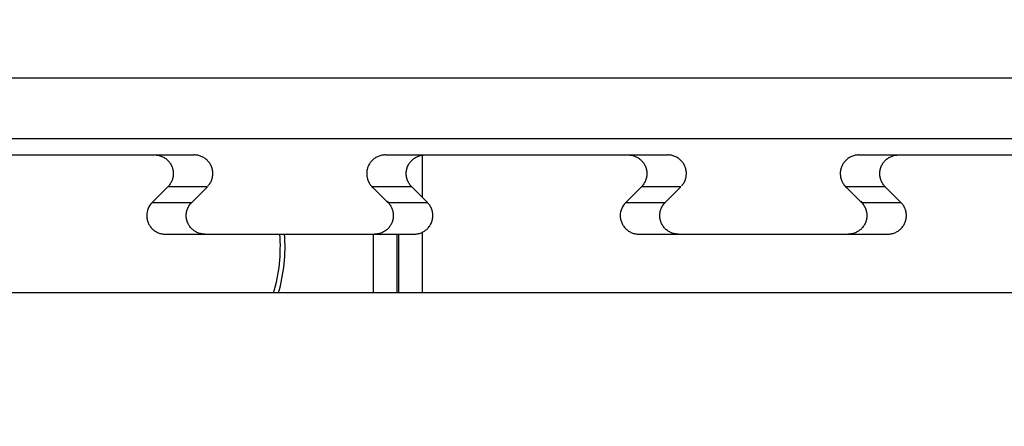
# Model space of a CAD drawing. Header units: inches. Extents: x 0 to 34, y 0 to 22.
# Tile 52 of 60: x 15.976 to 16.392, y 15.521 to 15.693. Entities that reach past the tile are written whole.
import ezdxf

# ---------------------------------------------------------------- set-up
doc = ezdxf.new("R2010")
doc.units = ezdxf.units.IN
doc.header["$LTSCALE"] = 1.87
doc.header["$MEASUREMENT"] = 0
doc.layers.get('0').update_dxf_attribs({"linetype": 'CONTINUOUS'})
doc.layers.add('DIMENSIONS', color=7, linetype='CONTINUOUS')
doc.styles.get("Standard").update_dxf_attribs({"font": 'txt', "width": 0.8})
doc.dimstyles.new('DIMSTYLE_2', dxfattribs={"dimtxt": 0.125, "dimasz": 0.18, "dimexe": 0.18, "dimexo": 0.0625, "dimgap": 0.09, "dimtad": 0, "dimtih": 1, "dimtoh": 1, "dimdec": 3, "dimzin": 4, "dimdsep": 46, "dimtxsty": 'STANDARD', "dimblk": '_FILLED', "dimblk1": '_FILLED', "dimblk2": '_FILLED', "dimcen": 0.09, "dimadec": 0, "dimazin": 0, "dimtp": 0.01, "dimtm": 0.01, "dimtfac": 1, "dimtdec": 3, "dimtofl": 0, "dimtmove": 0, "dimatfit": 3, "dimldrblk": '_FILLED', "dimfxl": 1, "dimtolj": 1, "dimtzin": 4, "dimarcsym": 0})

# ---------------------------------------------------------------- blocks, each defined once
blk = doc.blocks.new('*D33')
at = {"layer": 'DIMENSIONS', "color": 2, "linetype": 'CONTINUOUS'}
blk.add_line((14.6897491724, 15.6306562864), (14.6897491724, 14.6447978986), dxfattribs=at)
at = {"layer": 'DIMENSIONS', "color": 2, "linetype": 'CONTINUOUS', "insert": (14.6272491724, 14.5822978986), "char_height": 0.125, "width": 1.525, "attachment_point": 3, "rotation": 90, "line_spacing_factor": 0.9}
blk.add_mtext('11.050{\\Ftxt.shx;\\W1.000000;\\H0.125000; }[280.67]', dxfattribs=at)
blk = doc.blocks.new('_FILLED')
at = {"color": 0, "linetype": 'BYBLOCK'}
blk.add_solid([(0, 0), (-1, 0.1736111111), (-1, -0.1736111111)], dxfattribs=at)

msp = doc.modelspace()

# ---------------------------------------------------------------- linework, layer by layer
at = {"color": 7, "linetype": 'CONTINUOUS'}
for p, q in [((14.594079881, 15.6685498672), (17.8854184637, 15.6685498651)), ((15.3470326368, 15.6429593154), (16.5324657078, 15.6429593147)), ((15.9301377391, 15.6360695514), (16.0493606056, 15.6360695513)), ((16.1301377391, 15.6360695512), (16.2493606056, 15.6360695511)), ((16.1457979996, 15.6181025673), (16.1457979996, 15.6359975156)), ((16.3301377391, 15.6360695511), (16.4493606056, 15.636069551)), ((16.0316369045, 15.6160475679), (16.0382433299, 15.6226269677)), ((16.0549488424, 15.6226269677), (16.0382433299, 15.6226269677)), ((16.0483424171, 15.6160475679), (16.0549488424, 15.6226269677)), ((16.1412550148, 15.6226269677), (16.1245495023, 15.6226269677)), ((16.1245495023, 15.6226269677), (16.1311559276, 15.6160475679)), ((16.1412550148, 15.6226269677), (16.1478614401, 15.6160475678)), ((16.2316369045, 15.6160475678), (16.2382433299, 15.6226269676)), ((16.2549488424, 15.6226269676), (16.2382433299, 15.6226269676)), ((16.2483424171, 15.6160475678), (16.2549488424, 15.6226269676)), ((16.3412550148, 15.6226269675), (16.3245495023, 15.6226269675)), ((16.3245495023, 15.6226269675), (16.3311559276, 15.6160475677)), ((16.3412550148, 15.6226269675), (16.3478614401, 15.6160475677)), ((16.0316369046, 15.6160475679), (16.0483424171, 15.6160475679)), ((16.1311559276, 15.6160475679), (16.1478614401, 15.6160475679)), ((16.2316369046, 15.6160475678), (16.2483424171, 15.6160475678)), ((16.3311559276, 15.6160475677), (16.3478614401, 15.6160475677)), ((16.0372251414, 15.6026049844), (16.1422732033, 15.6026049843)), ((16.1249221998, 15.6026049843), (16.1249221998, 15.5777978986)), ((16.1349206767, 15.6026049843), (16.1349206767, 15.5777978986)), ((16.1357995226, 15.5777978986), (16.1357995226, 15.6026049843)), ((16.1457979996, 15.5777978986), (16.1457979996, 15.6034334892)), ((16.2372251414, 15.6026049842), (16.3422732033, 15.6026049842)), ((16.4522491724, 15.5777978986), (15.4272491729, 15.5777978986))]:
    msp.add_line(p, q, dxfattribs=at)
for centre, radius, start, end in [((16.0371797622, 15.6104760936), 0.0078588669, 134.8524777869, 179.9788094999), ((16.2371797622, 15.6104760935), 0.0078588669, 134.852477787, 179.9788094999), ((16.0177491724, 15.5972978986), 0.068025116, 343.3404615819, 4.4751550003), ((16.0177491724, 15.5972978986), 0.07, 343.8227788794, 4.3486105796)]:
    msp.add_arc(centre, radius, start, end, dxfattribs=at)
for points, knots in [([(16.032655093, 15.6360695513), (16.0329131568, 15.6360695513), (16.0334296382, 15.6360443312), (16.0341967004, 15.635931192), (16.0349491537, 15.6357437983), (16.0356797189, 15.6354838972), (16.0363814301, 15.6351539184), (16.0370475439, 15.6347569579), (16.0376716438, 15.6342967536), (16.0382476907, 15.6337776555), (16.0387700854, 15.6332045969), (16.0392337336, 15.6325830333), (16.0396340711, 15.6319189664), (16.0399117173, 15.6313353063), (16.0400984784, 15.6308538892), (16.0402206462, 15.6304862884), (16.040307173, 15.6301752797), (16.0403671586, 15.6299241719), (16.0404075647, 15.6297347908), (16.0404432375, 15.6295444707), (16.0404739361, 15.6293532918), (16.0404999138, 15.6291614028), (16.0405220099, 15.6289690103), (16.0405397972, 15.6287761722), (16.0405504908, 15.6285827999), (16.0405529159, 15.6283891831), (16.0405524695, 15.62826011), (16.0405524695, 15.628195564)], [0, 0, 0, 0, 0.062494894, 0.1249895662, 0.1874843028, 0.2499790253, 0.3124737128, 0.3749683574, 0.4374629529, 0.4999575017, 0.5624520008, 0.6249464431, 0.6874408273, 0.7499351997, 0.7811918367, 0.8124486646, 0.8437048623, 0.8593345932, 0.8749649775, 0.8905943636, 0.9062216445, 0.9218502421, 0.9374837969, 0.9531164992, 0.9687415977, 0.9843689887, 1, 1, 1, 1]), ([(16.0572580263, 15.6281955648), (16.0572580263, 15.6282601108), (16.0572584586, 15.628389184), (16.0572560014, 15.6285828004), (16.0572453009, 15.628776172), (16.0572275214, 15.6289690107), (16.0572054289, 15.6291614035), (16.0571794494, 15.6293532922), (16.0571487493, 15.629544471), (16.0571130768, 15.6297347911), (16.0570726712, 15.6299241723), (16.0570126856, 15.6301752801), (16.0569261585, 15.6304862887), (16.0568039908, 15.6308538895), (16.0566172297, 15.6313353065), (16.0563395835, 15.6319189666), (16.055939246, 15.6325830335), (16.0554755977, 15.6332045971), (16.0549532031, 15.6337776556), (16.0543771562, 15.6342967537), (16.0537530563, 15.634756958), (16.0530869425, 15.6351539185), (16.0523852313, 15.6354838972), (16.0516546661, 15.6357437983), (16.0509022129, 15.635931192), (16.0501351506, 15.6360443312), (16.0496186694, 15.6360695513), (16.0493606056, 15.6360695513)], [0, 0, 0, 0, 0.0156309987, 0.0312584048, 0.0468835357, 0.062516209, 0.0781497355, 0.0937783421, 0.1094056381, 0.1250350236, 0.1406654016, 0.1562951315, 0.1875513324, 0.2188081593, 0.2500647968, 0.3125591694, 0.3750535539, 0.4375479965, 0.5000424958, 0.5625370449, 0.6250316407, 0.6875262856, 0.7500209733, 0.8125156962, 0.8750104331, 0.9375051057, 1, 1, 1, 1]), ([(16.1301377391, 15.6360695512), (16.1298796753, 15.6360695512), (16.129363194, 15.6360443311), (16.1285961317, 15.6359311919), (16.1278436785, 15.6357437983), (16.1271131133, 15.6354838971), (16.1264114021, 15.6351539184), (16.1257452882, 15.6347569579), (16.1251211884, 15.6342967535), (16.1245451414, 15.6337776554), (16.1240227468, 15.6332045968), (16.1235590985, 15.6325830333), (16.1231587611, 15.6319189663), (16.1228811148, 15.6313353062), (16.1226943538, 15.6308538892), (16.122572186, 15.6304862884), (16.1224856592, 15.6301752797), (16.1224256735, 15.6299241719), (16.1223852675, 15.6297347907), (16.1223495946, 15.6295444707), (16.122318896, 15.6293532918), (16.1222929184, 15.6291614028), (16.1222708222, 15.6289690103), (16.122253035, 15.6287761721), (16.1222423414, 15.6285827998), (16.1222399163, 15.6283891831), (16.1222403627, 15.62826011), (16.1222403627, 15.6281955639)], [0, 0, 0, 0, 0.062494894, 0.1249895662, 0.1874843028, 0.2499790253, 0.3124737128, 0.3749683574, 0.4374629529, 0.4999575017, 0.5624520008, 0.6249464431, 0.6874408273, 0.7499351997, 0.7811918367, 0.8124486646, 0.8437048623, 0.8593345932, 0.8749649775, 0.8905943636, 0.9062216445, 0.9218502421, 0.9374837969, 0.9531164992, 0.9687415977, 0.9843689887, 1, 1, 1, 1]), ([(16.1389458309, 15.6281955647), (16.1389458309, 15.6282601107), (16.1389453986, 15.628389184), (16.1389478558, 15.6285828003), (16.1389585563, 15.6287761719), (16.1389763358, 15.6289690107), (16.1389984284, 15.6291614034), (16.1390244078, 15.6293532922), (16.1390551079, 15.6295444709), (16.1390907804, 15.629734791), (16.139131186, 15.6299241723), (16.1391911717, 15.63017528), (16.1392776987, 15.6304862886), (16.1393998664, 15.6308538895), (16.1395866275, 15.6313353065), (16.1398642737, 15.6319189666), (16.1402646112, 15.6325830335), (16.1407282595, 15.633204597), (16.1412506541, 15.6337776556), (16.1418267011, 15.6342967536), (16.1424508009, 15.634756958), (16.1431169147, 15.6351539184), (16.1438186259, 15.6354838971), (16.1445491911, 15.6357437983), (16.1453016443, 15.6359311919), (16.1460687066, 15.6360443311), (16.1465851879, 15.6360695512), (16.1468432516, 15.6360695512)], [0, 0, 0, 0, 0.0156309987, 0.0312584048, 0.0468835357, 0.062516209, 0.0781497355, 0.0937783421, 0.1094056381, 0.1250350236, 0.1406654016, 0.1562951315, 0.1875513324, 0.2188081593, 0.2500647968, 0.3125591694, 0.3750535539, 0.4375479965, 0.5000424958, 0.5625370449, 0.6250316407, 0.6875262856, 0.7500209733, 0.8125156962, 0.8750104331, 0.9375051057, 1, 1, 1, 1]), ([(16.232655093, 15.6360695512), (16.2329131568, 15.6360695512), (16.2334296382, 15.6360443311), (16.2341967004, 15.6359311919), (16.2349491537, 15.6357437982), (16.2356797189, 15.635483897), (16.2363814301, 15.6351539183), (16.2370475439, 15.6347569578), (16.2376716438, 15.6342967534), (16.2382476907, 15.6337776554), (16.2387700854, 15.6332045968), (16.2392337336, 15.6325830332), (16.2396340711, 15.6319189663), (16.2399117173, 15.6313353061), (16.2400984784, 15.6308538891), (16.2402206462, 15.6304862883), (16.240307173, 15.6301752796), (16.2403671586, 15.6299241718), (16.2404075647, 15.6297347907), (16.2404432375, 15.6295444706), (16.2404739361, 15.6293532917), (16.2404999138, 15.6291614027), (16.2405220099, 15.6289690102), (16.2405397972, 15.628776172), (16.2405504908, 15.6285827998), (16.2405529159, 15.628389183), (16.2405524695, 15.6282601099), (16.2405524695, 15.6281955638)], [0, 0, 0, 0, 0.062494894, 0.1249895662, 0.1874843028, 0.2499790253, 0.3124737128, 0.3749683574, 0.4374629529, 0.4999575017, 0.5624520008, 0.6249464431, 0.6874408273, 0.7499351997, 0.7811918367, 0.8124486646, 0.8437048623, 0.8593345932, 0.8749649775, 0.8905943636, 0.9062216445, 0.9218502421, 0.9374837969, 0.9531164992, 0.9687415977, 0.9843689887, 1, 1, 1, 1]), ([(16.2572580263, 15.6281955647), (16.2572580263, 15.6282601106), (16.2572584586, 15.6283891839), (16.2572560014, 15.6285828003), (16.2572453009, 15.6287761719), (16.2572275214, 15.6289690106), (16.2572054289, 15.6291614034), (16.2571794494, 15.6293532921), (16.2571487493, 15.6295444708), (16.2571130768, 15.629734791), (16.2570726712, 15.6299241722), (16.2570126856, 15.63017528), (16.2569261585, 15.6304862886), (16.2568039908, 15.6308538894), (16.2566172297, 15.6313353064), (16.2563395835, 15.6319189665), (16.255939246, 15.6325830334), (16.2554755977, 15.6332045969), (16.2549532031, 15.6337776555), (16.2543771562, 15.6342967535), (16.2537530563, 15.6347569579), (16.2530869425, 15.6351539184), (16.2523852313, 15.6354838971), (16.2516546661, 15.6357437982), (16.2509022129, 15.6359311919), (16.2501351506, 15.636044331), (16.2496186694, 15.6360695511), (16.2493606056, 15.6360695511)], [0, 0, 0, 0, 0.0156309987, 0.0312584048, 0.0468835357, 0.062516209, 0.0781497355, 0.0937783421, 0.1094056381, 0.1250350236, 0.1406654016, 0.1562951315, 0.1875513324, 0.2188081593, 0.2500647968, 0.3125591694, 0.3750535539, 0.4375479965, 0.5000424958, 0.5625370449, 0.6250316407, 0.6875262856, 0.7500209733, 0.8125156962, 0.8750104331, 0.9375051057, 1, 1, 1, 1]), ([(16.3301377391, 15.6360695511), (16.3298796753, 15.6360695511), (16.329363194, 15.636044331), (16.3285961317, 15.6359311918), (16.3278436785, 15.6357437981), (16.3271131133, 15.635483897), (16.3264114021, 15.6351539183), (16.3257452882, 15.6347569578), (16.3251211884, 15.6342967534), (16.3245451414, 15.6337776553), (16.3240227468, 15.6332045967), (16.3235590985, 15.6325830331), (16.3231587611, 15.6319189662), (16.3228811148, 15.6313353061), (16.3226943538, 15.6308538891), (16.322572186, 15.6304862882), (16.3224856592, 15.6301752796), (16.3224256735, 15.6299241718), (16.3223852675, 15.6297347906), (16.3223495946, 15.6295444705), (16.322318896, 15.6293532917), (16.3222929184, 15.6291614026), (16.3222708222, 15.6289690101), (16.322253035, 15.628776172), (16.3222423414, 15.6285827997), (16.3222399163, 15.6283891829), (16.3222403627, 15.6282601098), (16.3222403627, 15.6281955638)], [0, 0, 0, 0, 0.062494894, 0.1249895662, 0.1874843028, 0.2499790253, 0.3124737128, 0.3749683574, 0.4374629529, 0.4999575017, 0.5624520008, 0.6249464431, 0.6874408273, 0.7499351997, 0.7811918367, 0.8124486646, 0.8437048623, 0.8593345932, 0.8749649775, 0.8905943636, 0.9062216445, 0.9218502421, 0.9374837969, 0.9531164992, 0.9687415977, 0.9843689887, 1, 1, 1, 1]), ([(16.3389458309, 15.6281955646), (16.3389458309, 15.6282601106), (16.3389453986, 15.6283891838), (16.3389478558, 15.6285828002), (16.3389585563, 15.6287761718), (16.3389763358, 15.6289690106), (16.3389984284, 15.6291614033), (16.3390244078, 15.6293532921), (16.3390551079, 15.6295444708), (16.3390907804, 15.6297347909), (16.339131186, 15.6299241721), (16.3391911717, 15.6301752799), (16.3392776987, 15.6304862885), (16.3393998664, 15.6308538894), (16.3395866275, 15.6313353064), (16.3398642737, 15.6319189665), (16.3402646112, 15.6325830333), (16.3407282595, 15.6332045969), (16.3412506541, 15.6337776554), (16.3418267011, 15.6342967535), (16.3424508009, 15.6347569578), (16.3431169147, 15.6351539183), (16.3438186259, 15.635483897), (16.3445491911, 15.6357437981), (16.3453016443, 15.6359311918), (16.3460687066, 15.636044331), (16.3465851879, 15.6360695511), (16.3468432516, 15.6360695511)], [0, 0, 0, 0, 0.0156309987, 0.0312584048, 0.0468835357, 0.062516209, 0.0781497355, 0.0937783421, 0.1094056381, 0.1250350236, 0.1406654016, 0.1562951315, 0.1875513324, 0.2188081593, 0.2500647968, 0.3125591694, 0.3750535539, 0.4375479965, 0.5000424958, 0.5625370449, 0.6250316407, 0.6875262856, 0.7500209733, 0.8125156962, 0.8750104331, 0.9375051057, 1, 1, 1, 1]), ([(16.0405524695, 15.628195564), (16.0405524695, 15.6281310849), (16.0405529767, 15.628002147), (16.0405506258, 15.627808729), (16.0405398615, 15.6276155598), (16.0405220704, 15.6274229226), (16.0405000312, 15.627230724), (16.0404741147, 15.6270390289), (16.0404434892, 15.6268480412), (16.0404078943, 15.6266579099), (16.040367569, 15.6264687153), (16.0403077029, 15.6262178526), (16.0402213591, 15.6259071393), (16.040099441, 15.6255398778), (16.0399130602, 15.6250588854), (16.0396359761, 15.6244757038), (16.0392364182, 15.6238120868), (16.0387737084, 15.6231909), (16.0384259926, 15.6228088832), (16.0382433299, 15.6226269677)], [0, 0, 0, 0, 0.0312591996, 0.0625108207, 0.093758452, 0.125021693, 0.1562861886, 0.187540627, 0.2187924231, 0.2500485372, 0.2813067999, 0.3125637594, 0.3750708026, 0.4375790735, 0.5000869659, 0.6250650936, 0.7500432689, 0.875021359, 1, 1, 1, 1]), ([(16.055204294, 15.6230771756), (16.0553718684, 15.6232440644), (16.0556182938, 15.6234997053), (16.0559227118, 15.6238614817), (16.0560993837, 15.6240980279), (16.0562300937, 15.6242941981), (16.0563532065, 15.6244951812), (16.0564936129, 15.6247548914), (16.0566417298, 15.6250774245), (16.0567711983, 15.6254089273), (16.056883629, 15.6257473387), (16.0569805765, 15.6260906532), (16.0570638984, 15.6264371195), (16.0571563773, 15.6269016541), (16.0572358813, 15.6274875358), (16.0572580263, 15.6279598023), (16.0572580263, 15.6281955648)], [0, 0, 0, 0, 0.1249840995, 0.1874545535, 0.249768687, 0.2808866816, 0.3120025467, 0.3742991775, 0.4367745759, 0.499451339, 0.5622805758, 0.6251525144, 0.6879237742, 0.7505492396, 0.8754065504, 1, 1, 1, 1]), ([(16.1222403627, 15.6281955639), (16.1222403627, 15.6279162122), (16.1222611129, 15.6274964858), (16.1223325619, 15.6269417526), (16.1224088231, 15.6265290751), (16.1225084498, 15.6261218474), (16.1226320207, 15.6257215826), (16.1227773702, 15.6253287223), (16.1229425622, 15.6249433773), (16.1231256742, 15.6245656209), (16.1233909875, 15.6240721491), (16.1237581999, 15.6234752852), (16.1242584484, 15.6228007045), (16.1246334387, 15.6223851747), (16.1248310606, 15.6221883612)], [0, 0, 0, 0, 0.1249220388, 0.1874956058, 0.2500323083, 0.3124862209, 0.374865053, 0.437255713, 0.4997200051, 0.5622793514, 0.6249189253, 0.7502163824, 0.8752761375, 1, 1, 1, 1]), ([(16.1412550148, 15.6226269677), (16.141072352, 15.6228088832), (16.1407246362, 15.6231909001), (16.1402619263, 15.623812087), (16.1398623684, 15.6244757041), (16.1395852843, 15.6250588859), (16.1393989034, 15.6255398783), (16.1392769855, 15.62590714), (16.1391906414, 15.6262178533), (16.1391307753, 15.626468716), (16.1390904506, 15.6266579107), (16.1390548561, 15.6268480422), (16.1390242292, 15.6270390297), (16.1389983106, 15.6272307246), (16.1389762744, 15.6274229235), (16.138958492, 15.6276155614), (16.1389477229, 15.62780873), (16.138945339, 15.6280021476), (16.1389458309, 15.6281310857), (16.1389458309, 15.6281955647)], [0, 0, 0, 0, 0.1249786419, 0.2499567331, 0.3749349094, 0.499913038, 0.5624209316, 0.6249292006, 0.6874362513, 0.7186932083, 0.7499514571, 0.781207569, 0.8124593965, 0.843713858, 0.8749783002, 0.906241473, 0.9374891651, 0.9687408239, 1, 1, 1, 1]), ([(16.2405524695, 15.6281955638), (16.2405524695, 15.6281310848), (16.2405529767, 15.6280021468), (16.2405506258, 15.6278087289), (16.2405398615, 15.6276155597), (16.2405220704, 15.6274229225), (16.2405000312, 15.6272307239), (16.2404741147, 15.6270390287), (16.2404434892, 15.6268480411), (16.2404078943, 15.6266579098), (16.240367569, 15.6264687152), (16.2403077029, 15.6262178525), (16.2402213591, 15.6259071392), (16.240099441, 15.6255398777), (16.2399130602, 15.6250588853), (16.2396359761, 15.6244757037), (16.2392364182, 15.6238120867), (16.2387737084, 15.6231908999), (16.2384259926, 15.6228088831), (16.2382433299, 15.6226269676)], [0, 0, 0, 0, 0.0312591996, 0.0625108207, 0.093758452, 0.125021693, 0.1562861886, 0.187540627, 0.2187924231, 0.2500485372, 0.2813067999, 0.3125637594, 0.3750708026, 0.4375790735, 0.5000869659, 0.6250650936, 0.7500432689, 0.875021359, 1, 1, 1, 1]), ([(16.255204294, 15.6230771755), (16.2553718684, 15.6232440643), (16.2556182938, 15.6234997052), (16.2559227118, 15.6238614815), (16.2560993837, 15.6240980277), (16.2562300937, 15.624294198), (16.2563532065, 15.624495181), (16.2564936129, 15.6247548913), (16.2566417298, 15.6250774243), (16.2567711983, 15.6254089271), (16.256883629, 15.6257473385), (16.2569805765, 15.6260906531), (16.2570638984, 15.6264371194), (16.2571563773, 15.6269016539), (16.2572358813, 15.6274875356), (16.2572580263, 15.6279598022), (16.2572580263, 15.6281955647)], [0, 0, 0, 0, 0.1249840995, 0.1874545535, 0.249768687, 0.2808866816, 0.3120025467, 0.3742991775, 0.4367745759, 0.499451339, 0.5622805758, 0.6251525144, 0.6879237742, 0.7505492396, 0.8754065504, 1, 1, 1, 1]), ([(16.3222403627, 15.6281955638), (16.3222403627, 15.6279162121), (16.3222611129, 15.6274964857), (16.3223325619, 15.6269417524), (16.3224088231, 15.6265290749), (16.3225084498, 15.6261218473), (16.3226320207, 15.6257215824), (16.3227773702, 15.6253287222), (16.3229425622, 15.6249433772), (16.3231256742, 15.6245656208), (16.3233909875, 15.6240721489), (16.3237581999, 15.6234752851), (16.3242584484, 15.6228007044), (16.3246334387, 15.6223851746), (16.3248310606, 15.6221883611)], [0, 0, 0, 0, 0.1249220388, 0.1874956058, 0.2500323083, 0.3124862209, 0.374865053, 0.437255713, 0.4997200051, 0.5622793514, 0.6249189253, 0.7502163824, 0.8752761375, 1, 1, 1, 1]), ([(16.3412550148, 15.6226269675), (16.341072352, 15.622808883), (16.3407246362, 15.6231908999), (16.3402619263, 15.6238120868), (16.3398623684, 15.624475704), (16.3395852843, 15.6250588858), (16.3393989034, 15.6255398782), (16.3392769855, 15.6259071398), (16.3391906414, 15.6262178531), (16.3391307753, 15.6264687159), (16.3390904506, 15.6266579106), (16.3390548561, 15.6268480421), (16.3390242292, 15.6270390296), (16.3389983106, 15.6272307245), (16.3389762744, 15.6274229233), (16.338958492, 15.6276155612), (16.3389477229, 15.6278087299), (16.338945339, 15.6280021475), (16.3389458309, 15.6281310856), (16.3389458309, 15.6281955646)], [0, 0, 0, 0, 0.1249786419, 0.2499567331, 0.3749349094, 0.499913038, 0.5624209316, 0.6249292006, 0.6874362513, 0.7186932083, 0.7499514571, 0.781207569, 0.8124593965, 0.843713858, 0.8749783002, 0.906241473, 0.9374891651, 0.9687408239, 1, 1, 1, 1]), ([(16.0460332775, 15.6104789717), (16.0460332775, 15.6105437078), (16.0460327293, 15.6106731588), (16.0460350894, 15.6108673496), (16.0460460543, 15.6110612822), (16.046064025, 15.6112546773), (16.0460861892, 15.6114476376), (16.0461122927, 15.6116400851), (16.046143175, 15.6118318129), (16.0461790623, 15.6120226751), (16.0462197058, 15.6122125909), (16.0462800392, 15.6124643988), (16.0463670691, 15.6127762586), (16.0464899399, 15.6131448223), (16.0466308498, 15.6135068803), (16.0467894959, 15.6138615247), (16.0469654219, 15.6142079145), (16.0471262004, 15.61448895), (16.0472628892, 15.6147088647), (16.0473694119, 15.614871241), (16.047480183, 15.6150307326), (16.0475757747, 15.6151613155), (16.0476537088, 15.6152647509), (16.0477128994, 15.615341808), (16.0477732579, 15.6154178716), (16.0478351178, 15.6154925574), (16.0478990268, 15.6155654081), (16.0479633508, 15.615638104), (16.0480264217, 15.6157125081), (16.0480760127, 15.6157771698), (16.048118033, 15.6158269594), (16.0481515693, 15.615862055), (16.0481881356, 15.6158939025), (16.0482285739, 15.6159210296), (16.0482722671, 15.6159432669), (16.0483334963, 15.6159665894), (16.0483818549, 15.6159772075), (16.0484142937, 15.6159812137)], [0, 0, 0, 0, 0.0312393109, 0.0624707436, 0.0936987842, 0.1249426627, 0.1561869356, 0.1874211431, 0.2186532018, 0.2498896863, 0.2811280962, 0.3123650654, 0.374832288, 0.4373007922, 0.4997689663, 0.5622374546, 0.6247060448, 0.6871721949, 0.7184108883, 0.7496480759, 0.7808747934, 0.8121067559, 0.8277358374, 0.8433708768, 0.858994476, 0.8745915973, 0.8901627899, 0.9057565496, 0.9214353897, 0.9372180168, 0.9450707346, 0.9528641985, 0.9606219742, 0.9684216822, 0.9762992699, 0.9842273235, 1, 1, 1, 1]), ([(16.130875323, 15.6164870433), (16.1310729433, 15.6162902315), (16.1314477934, 15.6158745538), (16.1319475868, 15.6151996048), (16.1323144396, 15.6146024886), (16.1325796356, 15.6141089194), (16.1327627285, 15.6137311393), (16.1329279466, 15.6133458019), (16.1330733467, 15.612952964), (16.1331969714, 15.61255272), (16.1332966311, 15.6121455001), (16.1333729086, 15.6117328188), (16.1334443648, 15.6111780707), (16.1334651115, 15.6107583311), (16.1334651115, 15.6104789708)], [0, 0, 0, 0, 0.1247201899, 0.2497798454, 0.3750831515, 0.4377250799, 0.5002851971, 0.5627486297, 0.6251371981, 0.6875136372, 0.7499661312, 0.8125025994, 0.8750767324, 1, 1, 1, 1]), ([(16.1501705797, 15.6104789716), (16.1501705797, 15.6105434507), (16.1501710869, 15.6106723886), (16.150168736, 15.6108658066), (16.1501579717, 15.6110589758), (16.1501401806, 15.611251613), (16.1501181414, 15.6114438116), (16.1500922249, 15.6116355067), (16.1500615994, 15.6118264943), (16.1500260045, 15.6120166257), (16.1499856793, 15.6122058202), (16.1499258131, 15.612456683), (16.1498394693, 15.6127673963), (16.1497175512, 15.6131346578), (16.1495311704, 15.6136156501), (16.1492540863, 15.6141988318), (16.1488545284, 15.6148624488), (16.1483918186, 15.6154836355), (16.1480441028, 15.6158656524), (16.1478614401, 15.6160475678)], [0, 0, 0, 0, 0.0312591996, 0.0625108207, 0.093758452, 0.125021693, 0.1562861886, 0.187540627, 0.2187924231, 0.2500485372, 0.2813067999, 0.3125637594, 0.3750708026, 0.4375790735, 0.5000869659, 0.6250650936, 0.7500432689, 0.875021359, 1, 1, 1, 1]), ([(16.2460332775, 15.6104789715), (16.2460332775, 15.6105437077), (16.2460327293, 15.6106731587), (16.2460350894, 15.6108673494), (16.2460460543, 15.6110612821), (16.246064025, 15.6112546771), (16.2460861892, 15.6114476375), (16.2461122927, 15.6116400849), (16.246143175, 15.6118318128), (16.2461790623, 15.6120226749), (16.2462197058, 15.6122125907), (16.2462800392, 15.6124643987), (16.2463670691, 15.6127762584), (16.2464899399, 15.6131448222), (16.2466308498, 15.6135068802), (16.2467894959, 15.6138615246), (16.2469654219, 15.6142079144), (16.2471262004, 15.6144889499), (16.2472628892, 15.6147088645), (16.2473694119, 15.6148712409), (16.247480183, 15.6150307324), (16.2475757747, 15.6151613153), (16.2476537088, 15.6152647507), (16.2477128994, 15.6153418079), (16.2477732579, 15.6154178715), (16.2478351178, 15.6154925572), (16.2478990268, 15.615565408), (16.2479633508, 15.6156381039), (16.2480264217, 15.615712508), (16.2480760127, 15.6157771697), (16.248118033, 15.6158269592), (16.2481515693, 15.6158620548), (16.2481881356, 15.6158939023), (16.2482285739, 15.6159210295), (16.2482722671, 15.6159432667), (16.2483334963, 15.6159665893), (16.2483818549, 15.6159772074), (16.2484142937, 15.6159812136)], [0, 0, 0, 0, 0.0312393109, 0.0624707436, 0.0936987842, 0.1249426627, 0.1561869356, 0.1874211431, 0.2186532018, 0.2498896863, 0.2811280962, 0.3123650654, 0.374832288, 0.4373007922, 0.4997689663, 0.5622374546, 0.6247060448, 0.6871721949, 0.7184108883, 0.7496480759, 0.7808747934, 0.8121067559, 0.8277358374, 0.8433708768, 0.858994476, 0.8745915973, 0.8901627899, 0.9057565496, 0.9214353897, 0.9372180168, 0.9450707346, 0.9528641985, 0.9606219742, 0.9684216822, 0.9762992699, 0.9842273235, 1, 1, 1, 1]), ([(16.330875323, 15.6164870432), (16.3310729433, 15.6162902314), (16.3314477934, 15.6158745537), (16.3319475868, 15.6151996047), (16.3323144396, 15.6146024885), (16.3325796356, 15.6141089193), (16.3327627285, 15.6137311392), (16.3329279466, 15.6133458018), (16.3330733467, 15.6129529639), (16.3331969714, 15.6125527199), (16.3332966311, 15.6121455), (16.3333729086, 15.6117328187), (16.3334443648, 15.6111780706), (16.3334651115, 15.610758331), (16.3334651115, 15.6104789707)], [0, 0, 0, 0, 0.1247201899, 0.2497798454, 0.3750831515, 0.4377250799, 0.5002851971, 0.5627486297, 0.6251371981, 0.6875136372, 0.7499661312, 0.8125025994, 0.8750767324, 1, 1, 1, 1]), ([(16.3501705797, 15.6104789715), (16.3501705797, 15.6105434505), (16.3501710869, 15.6106723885), (16.350168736, 15.6108658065), (16.3501579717, 15.6110589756), (16.3501401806, 15.6112516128), (16.3501181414, 15.6114438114), (16.3500922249, 15.6116355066), (16.3500615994, 15.6118264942), (16.3500260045, 15.6120166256), (16.3499856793, 15.6122058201), (16.3499258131, 15.6124566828), (16.3498394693, 15.6127673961), (16.3497175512, 15.6131346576), (16.3495311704, 15.61361565), (16.3492540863, 15.6141988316), (16.3488545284, 15.6148624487), (16.3483918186, 15.6154836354), (16.3480441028, 15.6158656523), (16.3478614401, 15.6160475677)], [0, 0, 0, 0, 0.0312591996, 0.0625108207, 0.093758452, 0.125021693, 0.1562861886, 0.187540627, 0.2187924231, 0.2500485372, 0.2813067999, 0.3125637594, 0.3750708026, 0.4375790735, 0.5000869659, 0.6250650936, 0.7500432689, 0.875021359, 1, 1, 1, 1]), ([(16.0293210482, 15.6104790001), (16.0293210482, 15.6102209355), (16.0293465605, 15.6097044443), (16.029460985, 15.6089375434), (16.0296504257, 15.6081855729), (16.0299130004, 15.6074559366), (16.0302461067, 15.606755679), (16.0306464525, 15.6060915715), (16.0311100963, 15.605470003), (16.0316324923, 15.6048969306), (16.0322085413, 15.6043778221), (16.0328326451, 15.6039176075), (16.0334987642, 15.6035206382), (16.0342004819, 15.603190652), (16.0349310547, 15.6029307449), (16.0356835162, 15.6027433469), (16.0364505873, 15.602630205), (16.0369670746, 15.6026049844), (16.0372251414, 15.6026049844)], [0, 0, 0, 0, 0.0624998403, 0.1249994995, 0.1874992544, 0.2499990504, 0.3124988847, 0.3749987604, 0.4374986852, 0.4999986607, 0.5624986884, 0.6249987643, 0.6874988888, 0.7499990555, 0.8124992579, 0.8749994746, 0.9374996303, 1, 1, 1, 1]), ([(16.0539306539, 15.6026049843), (16.0536725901, 15.6026049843), (16.0531561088, 15.6026302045), (16.0523890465, 15.6027433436), (16.0516365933, 15.6029307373), (16.050906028, 15.6031906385), (16.0502043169, 15.6035206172), (16.049538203, 15.6039175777), (16.0489141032, 15.6043777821), (16.0483380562, 15.6048968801), (16.0478156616, 15.6054699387), (16.0473520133, 15.6060915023), (16.0469516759, 15.6067555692), (16.0466740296, 15.6073392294), (16.0464872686, 15.6078206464), (16.0463651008, 15.6081882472), (16.046278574, 15.6084992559), (16.0462185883, 15.6087503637), (16.0461781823, 15.6089397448), (16.0461425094, 15.6091300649), (16.0461118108, 15.6093212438), (16.0460858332, 15.6095131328), (16.046063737, 15.6097055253), (16.0460459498, 15.6098983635), (16.0460352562, 15.6100917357), (16.0460328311, 15.6102853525), (16.0460332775, 15.6104144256), (16.0460332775, 15.6104789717)], [0, 0, 0, 0, 0.062494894, 0.1249895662, 0.1874843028, 0.2499790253, 0.3124737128, 0.3749683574, 0.4374629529, 0.4999575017, 0.5624520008, 0.6249464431, 0.6874408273, 0.7499351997, 0.7811918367, 0.8124486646, 0.8437048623, 0.8593345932, 0.8749649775, 0.8905943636, 0.9062216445, 0.9218502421, 0.9374837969, 0.9531164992, 0.9687415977, 0.9843689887, 1, 1, 1, 1]), ([(16.1334651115, 15.6104789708), (16.1334651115, 15.6104144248), (16.1334655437, 15.6102853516), (16.1334630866, 15.6100917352), (16.1334523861, 15.6098983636), (16.1334346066, 15.6097055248), (16.133412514, 15.6095131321), (16.1333865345, 15.6093212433), (16.1333558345, 15.6091300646), (16.1333201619, 15.6089397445), (16.1332797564, 15.6087503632), (16.1332197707, 15.6084992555), (16.1331332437, 15.6081882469), (16.133011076, 15.607820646), (16.1328243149, 15.607339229), (16.1325466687, 15.6067555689), (16.1321463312, 15.6060915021), (16.1316826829, 15.6054699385), (16.1311602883, 15.6048968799), (16.1305842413, 15.6043777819), (16.1299601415, 15.6039175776), (16.1292940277, 15.6035206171), (16.1285923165, 15.6031906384), (16.1278617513, 15.6029307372), (16.1271092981, 15.6027433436), (16.1263422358, 15.6026302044), (16.1258257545, 15.6026049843), (16.1255676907, 15.6026049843)], [0, 0, 0, 0, 0.0156309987, 0.0312584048, 0.0468835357, 0.062516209, 0.0781497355, 0.0937783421, 0.1094056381, 0.1250350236, 0.1406654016, 0.1562951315, 0.1875513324, 0.2188081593, 0.2500647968, 0.3125591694, 0.3750535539, 0.4375479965, 0.5000424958, 0.5625370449, 0.6250316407, 0.6875262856, 0.7500209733, 0.8125156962, 0.8750104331, 0.9375051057, 1, 1, 1, 1]), ([(16.1422732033, 15.6026049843), (16.1425312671, 15.6026049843), (16.1430477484, 15.6026302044), (16.1438148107, 15.6027433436), (16.1445672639, 15.6029307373), (16.1452978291, 15.6031906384), (16.1459995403, 15.6035206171), (16.1466656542, 15.6039175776), (16.147289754, 15.604377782), (16.147865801, 15.6048968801), (16.1483881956, 15.6054699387), (16.1488518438, 15.6060915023), (16.1492521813, 15.6067555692), (16.1495298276, 15.6073392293), (16.1497165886, 15.6078206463), (16.1498387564, 15.6081882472), (16.1499252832, 15.6084992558), (16.1499852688, 15.6087503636), (16.1500256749, 15.6089397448), (16.1500613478, 15.6091300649), (16.1500920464, 15.6093212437), (16.150118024, 15.6095131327), (16.1501401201, 15.6097055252), (16.1501579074, 15.6098983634), (16.150168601, 15.6100917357), (16.1501710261, 15.6102853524), (16.1501705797, 15.6104144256), (16.1501705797, 15.6104789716)], [0, 0, 0, 0, 0.062494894, 0.1249895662, 0.1874843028, 0.2499790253, 0.3124737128, 0.3749683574, 0.4374629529, 0.4999575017, 0.5624520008, 0.6249464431, 0.6874408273, 0.7499351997, 0.7811918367, 0.8124486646, 0.8437048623, 0.8593345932, 0.8749649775, 0.8905943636, 0.9062216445, 0.9218502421, 0.9374837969, 0.9531164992, 0.9687415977, 0.9843689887, 1, 1, 1, 1]), ([(16.2293210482, 15.610479), (16.2293210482, 15.6102209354), (16.2293465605, 15.6097044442), (16.229460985, 15.6089375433), (16.2296504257, 15.6081855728), (16.2299130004, 15.6074559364), (16.2302461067, 15.6067556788), (16.2306464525, 15.6060915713), (16.2311100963, 15.6054700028), (16.2316324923, 15.6048969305), (16.2322085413, 15.604377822), (16.2328326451, 15.6039176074), (16.2334987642, 15.6035206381), (16.2342004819, 15.6031906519), (16.2349310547, 15.6029307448), (16.2356835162, 15.6027433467), (16.2364505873, 15.6026302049), (16.2369670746, 15.6026049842), (16.2372251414, 15.6026049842)], [0, 0, 0, 0, 0.0624998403, 0.1249994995, 0.1874992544, 0.2499990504, 0.3124988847, 0.3749987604, 0.4374986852, 0.4999986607, 0.5624986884, 0.6249987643, 0.6874988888, 0.7499990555, 0.8124992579, 0.8749994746, 0.9374996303, 1, 1, 1, 1]), ([(16.2539306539, 15.6026049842), (16.2536725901, 15.6026049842), (16.2531561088, 15.6026302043), (16.2523890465, 15.6027433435), (16.2516365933, 15.6029307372), (16.250906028, 15.6031906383), (16.2502043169, 15.6035206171), (16.249538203, 15.6039175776), (16.2489141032, 15.6043777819), (16.2483380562, 15.60489688), (16.2478156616, 15.6054699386), (16.2473520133, 15.6060915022), (16.2469516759, 15.6067555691), (16.2466740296, 15.6073392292), (16.2464872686, 15.6078206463), (16.2463651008, 15.6081882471), (16.246278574, 15.6084992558), (16.2462185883, 15.6087503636), (16.2461781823, 15.6089397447), (16.2461425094, 15.6091300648), (16.2461118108, 15.6093212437), (16.2460858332, 15.6095131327), (16.246063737, 15.6097055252), (16.2460459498, 15.6098983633), (16.2460352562, 15.6100917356), (16.2460328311, 15.6102853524), (16.2460332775, 15.6104144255), (16.2460332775, 15.6104789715)], [0, 0, 0, 0, 0.062494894, 0.1249895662, 0.1874843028, 0.2499790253, 0.3124737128, 0.3749683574, 0.4374629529, 0.4999575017, 0.5624520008, 0.6249464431, 0.6874408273, 0.7499351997, 0.7811918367, 0.8124486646, 0.8437048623, 0.8593345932, 0.8749649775, 0.8905943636, 0.9062216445, 0.9218502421, 0.9374837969, 0.9531164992, 0.9687415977, 0.9843689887, 1, 1, 1, 1]), ([(16.3334651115, 15.6104789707), (16.3334651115, 15.6104144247), (16.3334655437, 15.6102853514), (16.3334630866, 15.610091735), (16.3334523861, 15.6098983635), (16.3334346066, 15.6097055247), (16.333412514, 15.609513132), (16.3333865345, 15.6093212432), (16.3333558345, 15.6091300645), (16.3333201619, 15.6089397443), (16.3332797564, 15.6087503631), (16.3332197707, 15.6084992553), (16.3331332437, 15.6081882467), (16.333011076, 15.6078206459), (16.3328243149, 15.6073392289), (16.3325466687, 15.6067555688), (16.3321463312, 15.6060915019), (16.3316826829, 15.6054699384), (16.3311602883, 15.6048968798), (16.3305842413, 15.6043777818), (16.3299601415, 15.6039175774), (16.3292940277, 15.603520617), (16.3285923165, 15.6031906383), (16.3278617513, 15.6029307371), (16.3271092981, 15.6027433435), (16.3263422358, 15.6026302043), (16.3258257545, 15.6026049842), (16.3255676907, 15.6026049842)], [0, 0, 0, 0, 0.0156309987, 0.0312584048, 0.0468835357, 0.062516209, 0.0781497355, 0.0937783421, 0.1094056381, 0.1250350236, 0.1406654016, 0.1562951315, 0.1875513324, 0.2188081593, 0.2500647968, 0.3125591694, 0.3750535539, 0.4375479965, 0.5000424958, 0.5625370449, 0.6250316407, 0.6875262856, 0.7500209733, 0.8125156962, 0.8750104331, 0.9375051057, 1, 1, 1, 1]), ([(16.3422732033, 15.6026049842), (16.3425312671, 15.6026049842), (16.3430477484, 15.6026302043), (16.3438148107, 15.6027433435), (16.3445672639, 15.6029307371), (16.3452978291, 15.6031906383), (16.3459995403, 15.603520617), (16.3466656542, 15.6039175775), (16.347289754, 15.6043777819), (16.347865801, 15.60489688), (16.3483881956, 15.6054699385), (16.3488518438, 15.6060915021), (16.3492521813, 15.606755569), (16.3495298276, 15.6073392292), (16.3497165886, 15.6078206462), (16.3498387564, 15.608188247), (16.3499252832, 15.6084992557), (16.3499852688, 15.6087503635), (16.3500256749, 15.6089397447), (16.3500613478, 15.6091300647), (16.3500920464, 15.6093212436), (16.350118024, 15.6095131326), (16.3501401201, 15.6097055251), (16.3501579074, 15.6098983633), (16.350168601, 15.6100917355), (16.3501710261, 15.6102853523), (16.3501705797, 15.6104144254), (16.3501705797, 15.6104789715)], [0, 0, 0, 0, 0.062494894, 0.1249895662, 0.1874843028, 0.2499790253, 0.3124737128, 0.3749683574, 0.4374629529, 0.4999575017, 0.5624520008, 0.6249464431, 0.6874408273, 0.7499351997, 0.7811918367, 0.8124486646, 0.8437048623, 0.8593345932, 0.8749649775, 0.8905943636, 0.9062216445, 0.9218502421, 0.9374837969, 0.9531164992, 0.9687415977, 0.9843689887, 1, 1, 1, 1])]:
    msp.add_open_spline(points, degree=3, knots=knots, dxfattribs=at)

# ---------------------------------------------------------------- dimensions: what is measured, and where the dimension line sits
at = {"layer": 'DIMENSIONS', "color": 2, "linetype": 'CONTINUOUS'}
dim = msp.add_ordinate_dim(feature_location=(14.6897491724, 15.6306562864), offset=(0, -0.9858583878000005), dtype=1, origin=(25.7397491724, 15.6931562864), dimstyle='DIMSTYLE_2', dxfattribs=at)
dim.commit()
dim.dimension.update_dxf_attribs({"geometry": '*D33', "text_midpoint": (14.846574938, 13.5068990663)})

doc.saveas('drawing.dxf')
